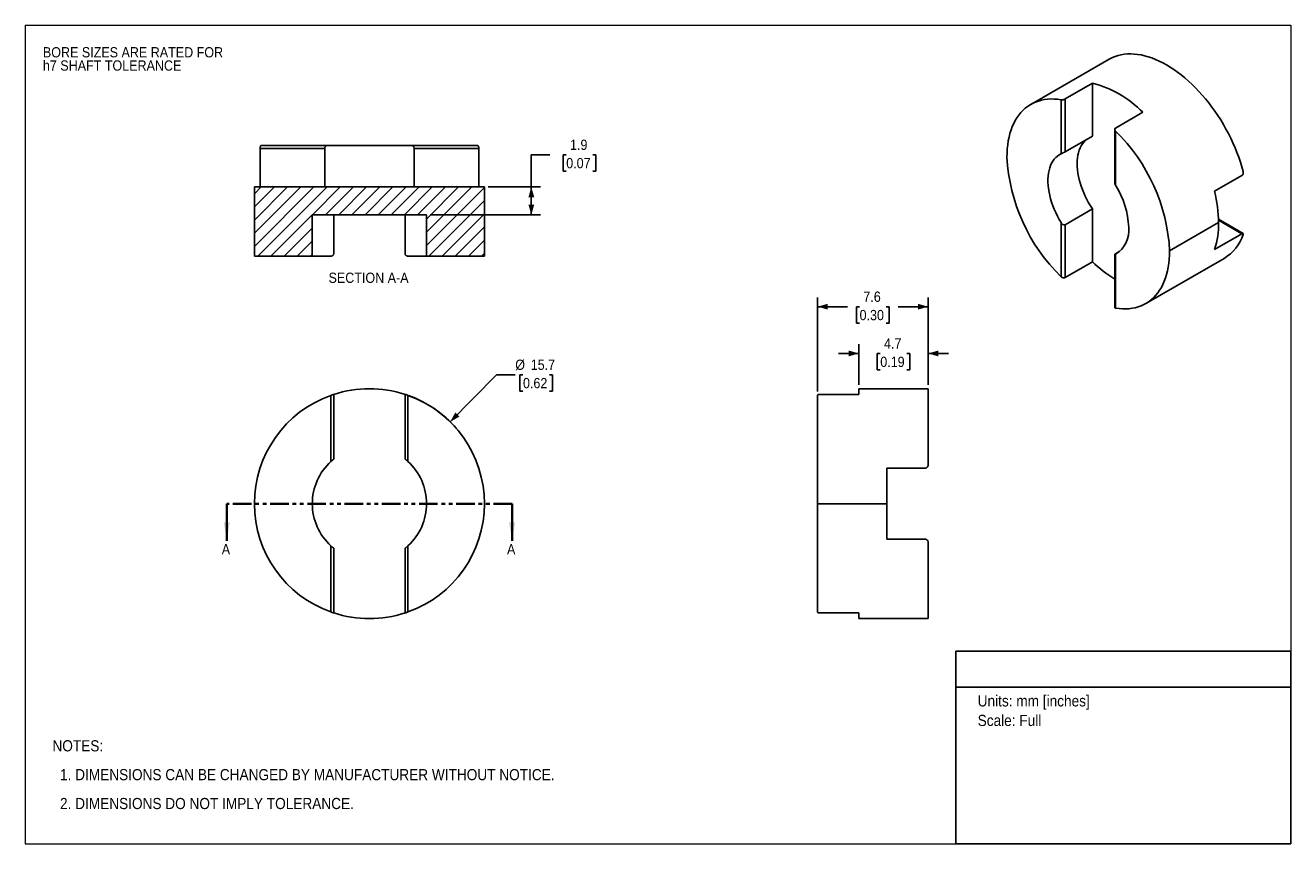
# Model space of a CAD drawing. Header units: millimetres. Extents: x 0 to 86.4, y 0 to 55.9.
import ezdxf
from ezdxf.enums import TextEntityAlignment as Align

# ---------------------------------------------------------------- set-up
doc = ezdxf.new("R2010")
doc.units = ezdxf.units.MM
doc.header["$LTSCALE"] = 0.2
doc.linetypes.add('SLD-Phantom', pattern=[12.7, 6.35, -1.27, 1.27, -1.27, 1.27, -1.27])
doc.linetypes.add('SLD-Solid', pattern=[0])
doc.layers.add('SLD-0', color=7, linetype='SLD-Solid', lineweight=25)
doc.layers.add('TEXT', color=140, linetype='SLD-Solid', lineweight=25)
doc.styles.add('SLDTEXTSTYLE0', font='GOTHIC.TTF', dxfattribs={"width": 0.913})
doc.dimstyles.new('SLDDIMSTYLE0', dxfattribs={"dimtxt": 0.7, "dimasz": 0.7, "dimexe": 0, "dimexo": 0.0625, "dimgap": 0.175, "dimtad": 0, "dimtih": 1, "dimtoh": 1, "dimdec": 1, "dimrnd": 1e-09, "dimzin": 12, "dimdsep": 46, "dimtxsty": 'SLDTEXTSTYLE0', "dimsah": 1, "dimcen": 0, "dimadec": 0, "dimazin": 3, "dimtfac": 1, "dimtdec": 1, "dimtofl": 0, "dimtmove": 0, "dimatfit": 3, "dimfxl": 0, "dimfrac": 2, "dimtolj": 1, "dimtzin": 12, "dimarcsym": 0})
doc.dimstyles.new('SLDDIMSTYLE1', dxfattribs={"dimtxt": 0.7, "dimasz": 0.7, "dimexe": 0, "dimexo": 0.0625, "dimgap": 0.175, "dimtad": 0, "dimtih": 1, "dimtoh": 1, "dimdec": 1, "dimrnd": 1e-09, "dimzin": 12, "dimdsep": 46, "dimtxsty": 'SLDTEXTSTYLE0', "dimsah": 1, "dimcen": 0.09, "dimadec": 0, "dimazin": 3, "dimtfac": 1, "dimtdec": 1, "dimtofl": 0, "dimtmove": 0, "dimatfit": 3, "dimfxl": 0, "dimfrac": 2, "dimtolj": 1, "dimtzin": 12, "dimarcsym": 0})
doc.dimstyles.new('SLDDIMSTYLE2', dxfattribs={"dimtxt": 0.7, "dimasz": 0.7, "dimexe": 0, "dimexo": 0.0625, "dimgap": 0.175, "dimtad": 0, "dimtih": 1, "dimtoh": 1, "dimdec": 1, "dimrnd": 1e-09, "dimzin": 12, "dimdsep": 46, "dimtxsty": 'SLDTEXTSTYLE0', "dimsah": 1, "dimcen": 0.09, "dimadec": 0, "dimazin": 3, "dimtfac": 1, "dimtdec": 1, "dimtmove": 0, "dimatfit": 0, "dimfxl": 0, "dimfrac": 2, "dimtolj": 1, "dimtzin": 12, "dimarcsym": 0})

# ---------------------------------------------------------------- blocks, each defined once
blk = doc.blocks.new('Block2')
at = {"color": 7, "linetype": 'SLD-Solid', "lineweight": 18}
for p, q in [((0, 55.88), (86.36, 55.88)), ((0, 55.88), (0, 0)), ((86.36, 55.88), (86.36, 0)), ((0, 0), (86.36, 0))]:
    blk.add_line(p, q, dxfattribs=at)
blk = doc.blocks.new('SW_NOTE_0')
at = {"layer": 'TEXT', "color": 0, "insert": (0, 0.973), "char_height": 0.762, "attachment_point": 1, "style": 'SLDTEXTSTYLE0'}
blk.add_mtext('Units: mm [inches]', dxfattribs=at)
blk = doc.blocks.new('SW_NOTE_0_1')
at = {"layer": 'TEXT', "color": 0, "insert": (0, 0.973), "char_height": 0.762, "attachment_point": 1, "style": 'SLDTEXTSTYLE0'}
blk.add_mtext('Scale: Full', dxfattribs=at)
blk = doc.blocks.new('Block1')
at = {"layer": 'TEXT'}
for p, q in [((86.36, 13.152), (63.5, 13.152)), ((63.5, 0), (63.5, 13.152)), ((86.36, 0), (86.36, 13.152)), ((63.5, 10.679), (86.36, 10.679)), ((86.36, 0), (63.5, 0))]:
    blk.add_line(p, q, dxfattribs=at)
at = {"layer": 'TEXT', "color": 140}
for name, p in [('SW_NOTE_0', (64.997, 9.16)), ('SW_NOTE_0_1', (64.997, 7.825))]:
    blk.add_blockref(name, p, dxfattribs=at)
at = {"layer": 'TEXT', "color": 140, "style": 'SLDTEXTSTYLE0', "width": 0.913, "flags": 2}
for tag, height, p in [('AUTOATTR0', 0.847, (71.578, 11.342)), ('AUTOATTR1_0', 0.953, (66.763, 5.977)), ('AUTOATTR1_1', 0.953, (64.413, 4.745)), ('AUTOATTR1_2', 0.953, (71.069, 3.513))]:
    blk.add_attdef(tag, text='', height=height, dxfattribs=at).set_placement(p, align=Align.BOTTOM_LEFT)
blk = doc.blocks.new('SW_NOTE_0_2')
at = {"layer": 'SLD-0', "color": 0, "char_height": 0.7, "attachment_point": 1, "style": 'SLDTEXTSTYLE0'}
for s, insert in [('BORE SIZES ARE RATED FOR ', (0, 0.894)), ('h7 SHAFT TOLERANCE', (0, -0.011))]:
    blk.add_mtext(s, dxfattribs=dict(at, insert=insert))
blk = doc.blocks.new('SW_NOTE_0_3')
at = {"layer": 'TEXT', "color": 0, "char_height": 0.762, "attachment_point": 1, "style": 'SLDTEXTSTYLE0'}
for s, insert in [('NOTES:', (0, 0.973)), ('  1. DIMENSIONS CAN BE CHANGED BY MANUFACTURER WITHOUT NOTICE.', (0, -0.997)), ('  2. DIMENSIONS DO NOT IMPLY TOLERANCE.', (0, -2.968))]:
    blk.add_mtext(s, dxfattribs=dict(at, insert=insert))
blk = doc.blocks.new('_D')
at = {"layer": 'SLD-0'}
for p, q in [((28.998, 28.805), (32.167, 32.017)), ((32.167, 32.017), (33.437, 32.017)), ((33.965, 32.017), (33.752, 32.017)), ((33.752, 32.017), (33.752, 30.905)), ((35.775, 32.017), (35.989, 32.017)), ((35.989, 32.017), (35.989, 30.905)), ((33.752, 30.905), (33.965, 30.905)), ((35.989, 30.905), (35.775, 30.905))]:
    blk.add_line(p, q, dxfattribs=at)
blk.add_arc((23.485, 23.217), 7.85, 40.75967, 70.11438, dxfattribs=at)
blk.add_solid([(28.998, 28.805), (29.632, 29.163), (29.348, 29.444)], dxfattribs=at)
at = {"layer": 'SLD-0', "char_height": 0.7, "attachment_point": 1, "style": 'SLDTEXTSTYLE0'}
for s, insert in [('%%c', (33.437, 33.053)), ('15.7', (34.493, 33.053)), ('0.62', (33.965, 31.8))]:
    blk.add_mtext(s, dxfattribs=dict(at, insert=insert))
blk = doc.blocks.new('_D_1')
at = {"layer": 'SLD-0'}
for p, q in [((54.067, 30.868), (54.067, 37.302)), ((61.617, 31.321), (61.617, 37.302)), ((54.067, 36.667), (56.109, 36.667)), ((56.937, 36.662), (56.723, 36.662)), ((56.723, 36.662), (56.723, 35.551)), ((58.747, 36.662), (58.96, 36.662)), ((58.96, 36.662), (58.96, 35.551)), ((61.617, 36.667), (59.574, 36.667)), ((56.723, 35.551), (56.937, 35.551)), ((58.96, 35.551), (58.747, 35.551))]:
    blk.add_line(p, q, dxfattribs=at)
for points in [[(54.067, 36.667), (54.767, 36.467), (54.767, 36.867)], [(61.617, 36.667), (60.917, 36.867), (60.917, 36.467)]]:
    blk.add_solid(points, dxfattribs=at)
at = {"layer": 'SLD-0', "char_height": 0.7, "attachment_point": 1, "style": 'SLDTEXTSTYLE0'}
for s, insert in [('7.6', (57.195, 37.698)), ('0.30', (56.937, 36.445))]:
    blk.add_mtext(s, dxfattribs=dict(at, insert=insert))
blk = doc.blocks.new('_D_2')
at = {"layer": 'SLD-0'}
for p, q in [((56.892, 31.321), (56.892, 34.109)), ((61.617, 31.321), (61.617, 34.109)), ((56.892, 33.474), (55.492, 33.474)), ((58.349, 33.468), (58.136, 33.468)), ((58.136, 33.468), (58.136, 32.357)), ((60.159, 33.468), (60.373, 33.468)), ((60.373, 33.468), (60.373, 32.357)), ((61.617, 33.474), (63.017, 33.474)), ((58.136, 32.357), (58.349, 32.357)), ((60.373, 32.357), (60.159, 32.357))]:
    blk.add_line(p, q, dxfattribs=at)
for points in [[(56.892, 33.474), (56.192, 33.674), (56.192, 33.274)], [(61.617, 33.474), (62.317, 33.274), (62.317, 33.674)]]:
    blk.add_solid(points, dxfattribs=at)
at = {"layer": 'SLD-0', "char_height": 0.7, "attachment_point": 1, "style": 'SLDTEXTSTYLE0'}
for s, insert in [('4.7', (58.608, 34.505)), ('0.19', (58.349, 33.251))]:
    blk.add_mtext(s, dxfattribs=dict(at, insert=insert))
blk = doc.blocks.new('_D_3')
at = {"layer": 'SLD-0'}
for p, q in [((35.805, 47.042), (34.535, 47.042)), ((34.535, 47.042), (34.535, 44.841)), ((36.916, 47.037), (36.703, 47.037)), ((36.703, 47.037), (36.703, 45.925)), ((38.727, 47.037), (38.94, 47.037)), ((38.94, 47.037), (38.94, 45.925)), ((36.703, 45.925), (36.916, 45.925)), ((38.94, 45.925), (38.727, 45.925)), ((31.589, 44.841), (35.17, 44.841)), ((34.535, 44.841), (34.535, 42.941)), ((27.639, 42.941), (35.17, 42.941))]:
    blk.add_line(p, q, dxfattribs=at)
for points in [[(34.535, 44.841), (34.335, 44.141), (34.735, 44.141)], [(34.535, 42.941), (34.735, 43.641), (34.335, 43.641)]]:
    blk.add_solid(points, dxfattribs=at)
at = {"layer": 'SLD-0', "char_height": 0.7, "attachment_point": 1, "style": 'SLDTEXTSTYLE0'}
for s, insert in [('1.9', (37.175, 48.073)), ('0.07', (36.916, 46.819))]:
    blk.add_mtext(s, dxfattribs=dict(at, insert=insert))

msp = doc.modelspace()

# ---------------------------------------------------------------- hatches: boundary and pattern name
at = {"layer": 'SLD-0', "linetype": 'SLD-Solid', "lineweight": 18}
h = msp.add_hatch(dxfattribs=at)
h.set_pattern_fill('ANSI31', color=256, scale=0.2, style=0)
h.paths.add_polyline_path([(27.385, 42.941), (27.385, 40.116), (31.335, 40.116), (31.335, 44.841), (15.635, 44.841), (15.635, 40.116), (19.585, 40.116), (19.585, 42.941)], flags=0)

# ---------------------------------------------------------------- linework, layer by layer
for p, q in [((73.962, 53.563), (68.623, 50.481)), ((72.827, 51.922), (70.971, 50.851)), ((72.827, 51.922), (72.827, 48.318)), ((70.688, 47.107), (70.688, 50.795)), ((70.971, 50.851), (70.971, 47.247)), ((76.264, 49.938), (74.408, 48.867)), ((74.349, 48.769), (74.349, 45.142)), ((74.408, 48.648), (74.408, 44.96)), ((16.089, 47.666), (20.605, 47.666)), ((26.365, 47.666), (20.605, 47.666)), ((26.365, 47.666), (30.881, 47.666)), ((70.971, 47.247), (72.827, 48.318)), ((16.021, 44.841), (16.021, 47.466)), ((20.435, 47.466), (16.021, 47.466)), ((20.435, 44.841), (20.435, 47.466)), ((30.949, 47.466), (26.535, 47.466)), ((26.535, 47.466), (26.535, 44.841)), ((30.949, 44.841), (30.949, 47.466)), ((81.167, 44.548), (83.024, 45.62)), ((15.635, 44.841), (15.635, 40.116)), ((31.335, 44.841), (15.635, 44.841)), ((31.335, 40.116), (31.335, 44.841)), ((72.827, 43.337), (70.971, 42.265)), ((72.827, 43.337), (72.827, 39.732)), ((19.585, 42.941), (19.585, 40.116)), ((19.585, 42.941), (27.385, 42.941)), ((21.055, 42.941), (21.055, 40.316)), ((25.915, 40.316), (25.915, 42.941)), ((27.385, 40.116), (27.385, 42.941)), ((70.688, 38.716), (70.688, 42.404)), ((78.099, 40.478), (81.44, 42.407)), ((83.11, 41.669), (81.437, 42.635)), ((83.024, 41.651), (81.438, 42.566)), ((70.971, 42.265), (70.971, 38.661)), ((81.167, 40.58), (83.024, 41.651)), ((15.635, 40.116), (19.585, 40.116)), ((19.585, 40.116), (20.855, 40.116)), ((26.115, 40.116), (27.385, 40.116)), ((27.385, 40.116), (31.335, 40.116)), ((72.827, 39.732), (70.971, 38.661)), ((74.349, 40.239), (74.349, 36.611)), ((74.408, 40.281), (74.705, 40.453)), ((74.408, 40.257), (74.408, 36.569)), ((76.473, 36.884), (81.811, 39.966)), ((20.855, 26.097), (20.855, 30.614)), ((21.055, 30.682), (21.055, 26.268)), ((25.915, 26.268), (25.915, 30.682)), ((26.115, 30.614), (26.115, 26.097)), ((54.067, 23.217), (54.067, 30.614)), ((56.892, 30.682), (54.267, 30.682)), ((61.617, 31.067), (56.892, 31.067)), ((56.892, 30.682), (56.892, 31.067)), ((61.617, 25.847), (61.617, 31.067)), ((58.792, 25.647), (61.417, 25.647)), ((58.792, 25.647), (58.792, 23.217)), ((54.067, 23.217), (58.792, 23.217)), ((54.067, 15.821), (54.067, 23.217)), ((58.792, 23.217), (58.792, 20.787)), ((58.792, 20.787), (61.417, 20.787)), ((20.855, 15.821), (20.855, 20.337)), ((21.055, 20.167), (21.055, 15.753)), ((25.915, 15.753), (25.915, 20.167)), ((26.115, 20.337), (26.115, 15.821)), ((61.617, 15.367), (61.617, 20.587)), ((56.892, 15.753), (54.267, 15.753)), ((56.892, 15.367), (56.892, 15.753)), ((56.892, 15.367), (61.617, 15.367))]:
    msp.add_line(p, q)
at = {"color": 7, "linetype": 'SLD-Phantom', "lineweight": 35}
msp.add_line((33.219, 23.217), (13.751, 23.217), dxfattribs=at)
at = {"color": 7, "linetype": 'SLD-Solid', "lineweight": 35}
for p, q in [((13.751, 23.217), (13.751, 20.677)), ((33.219, 23.217), (33.219, 20.677))]:
    msp.add_line(p, q, dxfattribs=at)
at = {"flags": 128}
for points in [[(83.117, 45.892), (83.027, 46.217), (82.926, 46.543), (82.815, 46.869), (82.694, 47.195), (82.562, 47.52), (82.421, 47.844), (82.271, 48.165), (82.111, 48.483), (81.943, 48.798), (81.766, 49.109), (81.582, 49.414), (81.389, 49.715), (81.19, 50.009), (80.983, 50.296), (80.771, 50.576), (80.552, 50.849), (80.327, 51.112), (80.098, 51.367), (79.864, 51.612), (79.626, 51.847), (79.384, 52.072), (79.139, 52.286), (78.892, 52.488), (78.643, 52.678), (78.391, 52.856), (78.139, 53.022), (77.887, 53.174), (77.634, 53.313), (77.382, 53.439), (77.131, 53.551), (76.882, 53.648), (76.634, 53.732), (76.389, 53.801), (76.148, 53.855), (75.91, 53.895), (75.676, 53.92), (75.446, 53.93), (75.222, 53.925), (75.003, 53.906), (74.79, 53.871), (74.584, 53.822), (74.384, 53.759), (74.192, 53.681), (74.007, 53.588), (73.962, 53.563)], [(70.688, 50.795), (70.452, 50.827), (70.221, 50.845), (69.994, 50.848), (69.772, 50.835), (69.556, 50.808), (69.347, 50.767), (69.143, 50.71), (68.948, 50.639), (68.759, 50.554), (68.578, 50.454), (68.406, 50.34), (68.242, 50.213), (68.087, 50.072), (67.941, 49.917), (67.805, 49.75), (67.679, 49.571), (67.563, 49.379), (67.457, 49.175), (67.361, 48.96), (67.277, 48.734), (67.203, 48.497), (67.141, 48.25), (67.089, 47.994), (67.049, 47.729), (67.02, 47.456), (67.003, 47.175), (66.997, 46.887)], [(72.827, 43.337), (72.693, 43.547), (72.566, 43.762), (72.447, 43.982), (72.336, 44.205), (72.235, 44.431), (72.143, 44.659), (72.061, 44.887), (71.99, 45.115), (71.929, 45.342), (71.878, 45.567), (71.839, 45.789), (71.811, 46.007), (71.794, 46.22), (71.788, 46.427), (71.794, 46.628), (71.811, 46.822), (71.839, 47.007), (71.878, 47.183), (71.929, 47.35), (71.99, 47.507), (72.061, 47.652), (72.143, 47.786), (72.235, 47.907), (72.336, 48.017), (72.389, 48.065)], [(70.688, 47.107), (70.557, 47.035), (70.435, 46.948), (70.322, 46.847), (70.219, 46.732), (70.126, 46.603), (70.044, 46.461), (69.973, 46.307), (69.913, 46.142), (69.865, 45.965), (69.828, 45.779), (69.804, 45.583), (69.792, 45.379), (69.792, 45.168), (69.804, 44.949), (69.828, 44.726), (69.865, 44.497), (69.913, 44.265), (69.973, 44.031), (70.044, 43.795), (70.126, 43.558), (70.219, 43.322), (70.322, 43.088), (70.435, 42.856), (70.557, 42.628), (70.688, 42.404)], [(74.408, 36.569), (74.644, 36.537), (74.876, 36.519), (75.103, 36.517), (75.324, 36.529), (75.54, 36.556), (75.75, 36.598), (75.953, 36.654), (76.149, 36.725), (76.337, 36.811), (76.518, 36.91), (76.69, 37.024), (76.854, 37.152), (77.009, 37.293), (77.155, 37.447), (77.291, 37.614), (77.417, 37.794), (77.534, 37.986), (77.64, 38.19), (77.735, 38.405), (77.819, 38.631), (77.893, 38.867), (77.956, 39.114), (78.007, 39.37), (78.047, 39.635), (78.076, 39.908), (78.093, 40.189), (78.099, 40.478)]]:
    msp.add_lwpolyline(points, dxfattribs=at)
for centre, radius, start, end in [((71.043, 44.862), 7.282, 44.19255, 75.81282), ((65.816, 39.848), 12.299, 2.9367, 45.68776), ((79.28, 47.517), 12.299, 182.9367, 225.68776), ((69.605, 41.882), 5.704, 2.09282, 32.65853), ((72.292, 42.33), 9.148, 0.4787, 14.03184), ((75.696, 42.33), 5.745, 342.2605, 0.76235), ((73.411, 41.882), 1.906, 301.52204, 6.27637), ((80.215, 42.581), 3.064, 301.40659, 341.27843), ((79.303, 46.449), 9.33, 226.05009, 237.9322), ((23.485, 23.217), 7.85, 109.57447, 180), ((23.485, 23.217), 7.85, 71.96764, 108.03236), ((23.485, 23.217), 7.85, 0, 70.42553), ((23.485, 23.217), 3.9, 132.40439, 227.59561), ((23.485, 23.217), 3.9, 0, 47.59561), ((23.485, 23.217), 7.85, 180, 250.42553), ((23.485, 23.217), 7.85, 289.57447, 0), ((23.485, 23.217), 3.9, 312.40439, 0), ((23.485, 23.217), 7.85, 251.96764, 288.03236)]:
    msp.add_arc(centre, radius, start, end)
for points, knots in [([(70.688, 50.795), (70.698, 50.794), (70.717, 50.791), (70.762, 50.791), (70.827, 50.799), (70.893, 50.816), (70.941, 50.835), (70.961, 50.845), (70.971, 50.851)], [0, 0, 0, 0, 0.125675, 0.251245, 0.499975, 0.749019, 0.874679, 1, 1, 1, 1]), ([(74.408, 48.867), (74.399, 48.861), (74.381, 48.849), (74.357, 48.817), (74.344, 48.768), (74.358, 48.716), (74.382, 48.676), (74.399, 48.657), (74.408, 48.648)], [0, 0, 0, 0, 0.125175, 0.25097, 0.499556, 0.748273, 0.8743, 1, 1, 1, 1]), ([(16.021, 47.466), (16.021, 47.48), (16.021, 47.507), (16.027, 47.558), (16.039, 47.614), (16.058, 47.649), (16.075, 47.664), (16.084, 47.666), (16.089, 47.666)], [0, 0, 0, 0, 0.125175, 0.25097, 0.499556, 0.748273, 0.8743, 1, 1, 1, 1]), ([(20.605, 47.666), (20.591, 47.665), (20.563, 47.664), (20.524, 47.647), (20.493, 47.622), (20.468, 47.59), (20.45, 47.553), (20.437, 47.512), (20.435, 47.481), (20.435, 47.466)], [0, 0, 0, 0, 0.1752, 0.339583, 0.499654, 0.627053, 0.751268, 0.877708, 1, 1, 1, 1]), ([(26.535, 47.466), (26.535, 47.476), (26.534, 47.496), (26.529, 47.525), (26.519, 47.557), (26.502, 47.59), (26.473, 47.628), (26.427, 47.66), (26.386, 47.664), (26.365, 47.666)], [0, 0, 0, 0, 0.0817099, 0.1638829, 0.2493532, 0.3736144, 0.5010861, 0.7419256, 1, 1, 1, 1]), ([(30.881, 47.666), (30.886, 47.666), (30.895, 47.664), (30.912, 47.649), (30.931, 47.614), (30.943, 47.558), (30.949, 47.507), (30.949, 47.48), (30.949, 47.466)], [0, 0, 0, 0, 0.125675, 0.251245, 0.499975, 0.749019, 0.874679, 1, 1, 1, 1]), ([(70.971, 47.247), (70.964, 47.242), (70.949, 47.234), (70.923, 47.22), (70.892, 47.204), (70.855, 47.186), (70.803, 47.161), (70.741, 47.132), (70.706, 47.116), (70.688, 47.107)], [0, 0, 0, 0, 0.0817099, 0.1638829, 0.2493532, 0.3736144, 0.5010861, 0.7419256, 1, 1, 1, 1]), ([(83.024, 45.62), (83.033, 45.626), (83.052, 45.639), (83.084, 45.675), (83.115, 45.734), (83.126, 45.802), (83.125, 45.855), (83.119, 45.88), (83.117, 45.892)], [0, 0, 0, 0, 0.1251746, 0.2509702, 0.4995557, 0.7482731, 0.8743002, 1, 1, 1, 1]), ([(74.408, 44.96), (74.393, 44.988), (74.364, 45.041), (74.349, 45.105), (74.35, 45.137), (74.35, 45.142)], [0, 0, 0, 0, 0.473244, 0.914993, 1, 1, 1, 1]), ([(70.688, 42.404), (70.7, 42.387), (70.723, 42.352), (70.767, 42.309), (70.811, 42.278), (70.855, 42.258), (70.896, 42.25), (70.937, 42.25), (70.96, 42.26), (70.971, 42.265)], [0, 0, 0, 0, 0.1752, 0.339583, 0.499654, 0.627053, 0.751268, 0.877708, 1, 1, 1, 1]), ([(83.117, 41.597), (83.119, 41.606), (83.125, 41.622), (83.126, 41.649), (83.115, 41.673), (83.084, 41.676), (83.052, 41.666), (83.033, 41.656), (83.024, 41.651)], [0, 0, 0, 0, 0.125675, 0.251245, 0.499975, 0.749019, 0.874679, 1, 1, 1, 1]), ([(20.855, 40.116), (20.871, 40.117), (20.902, 40.119), (20.946, 40.136), (20.984, 40.161), (21.014, 40.193), (21.036, 40.229), (21.052, 40.271), (21.054, 40.301), (21.055, 40.316)], [0, 0, 0, 0, 0.1752, 0.339583, 0.499654, 0.627053, 0.751268, 0.877708, 1, 1, 1, 1]), ([(25.915, 40.316), (25.915, 40.306), (25.916, 40.286), (25.924, 40.257), (25.936, 40.225), (25.956, 40.193), (25.992, 40.155), (26.046, 40.122), (26.092, 40.118), (26.115, 40.116)], [0, 0, 0, 0, 0.08171, 0.163883, 0.249353, 0.373614, 0.501086, 0.741926, 1, 1, 1, 1]), ([(74.408, 40.281), (74.401, 40.277), (74.388, 40.269), (74.372, 40.259), (74.359, 40.249), (74.35, 40.241), (74.348, 40.235), (74.364, 40.237), (74.393, 40.25), (74.408, 40.257)], [0, 0, 0, 0, 0.08171, 0.163883, 0.249353, 0.373614, 0.501086, 0.741926, 1, 1, 1, 1]), ([(70.971, 38.661), (70.961, 38.656), (70.941, 38.646), (70.893, 38.636), (70.827, 38.639), (70.762, 38.663), (70.717, 38.691), (70.698, 38.708), (70.688, 38.716)], [0, 0, 0, 0, 0.125175, 0.25097, 0.499556, 0.748273, 0.8743, 1, 1, 1, 1]), ([(74.408, 36.569), (74.392, 36.574), (74.361, 36.582), (74.347, 36.6), (74.349, 36.611), (74.35, 36.611)], [0, 0, 0, 0, 0.492164, 0.98146, 1, 1, 1, 1]), ([(20.855, 30.614), (20.868, 30.618), (20.893, 30.627), (20.942, 30.644), (20.998, 30.663), (21.036, 30.675), (21.053, 30.681), (21.054, 30.681), (21.055, 30.682)], [0, 0, 0, 0, 0.125675, 0.251245, 0.499975, 0.749019, 0.874679, 1, 1, 1, 1]), ([(25.915, 30.682), (25.916, 30.681), (25.918, 30.681), (25.934, 30.675), (25.972, 30.663), (26.028, 30.644), (26.077, 30.627), (26.102, 30.618), (26.115, 30.614)], [0, 0, 0, 0, 0.125175, 0.25097, 0.499556, 0.748273, 0.8743, 1, 1, 1, 1]), ([(54.267, 30.682), (54.253, 30.681), (54.226, 30.681), (54.175, 30.675), (54.119, 30.663), (54.084, 30.644), (54.069, 30.627), (54.067, 30.618), (54.067, 30.614)], [0, 0, 0, 0, 0.125175, 0.25097, 0.499556, 0.748273, 0.8743, 1, 1, 1, 1]), ([(21.055, 26.268), (21.055, 26.267), (21.054, 26.266), (21.047, 26.261), (21.034, 26.251), (21.014, 26.235), (20.978, 26.205), (20.924, 26.159), (20.878, 26.118), (20.855, 26.097)], [0, 0, 0, 0, 0.0817099, 0.1638829, 0.2493532, 0.3736144, 0.5010861, 0.7419256, 1, 1, 1, 1]), ([(26.115, 26.097), (26.099, 26.111), (26.068, 26.139), (26.024, 26.178), (25.986, 26.21), (25.956, 26.235), (25.934, 26.253), (25.918, 26.265), (25.916, 26.267), (25.915, 26.268)], [0, 0, 0, 0, 0.1752, 0.339583, 0.499654, 0.627053, 0.751268, 0.877708, 1, 1, 1, 1]), ([(61.417, 25.647), (61.43, 25.648), (61.457, 25.65), (61.508, 25.666), (61.564, 25.704), (61.599, 25.76), (61.615, 25.809), (61.616, 25.834), (61.617, 25.847)], [0, 0, 0, 0, 0.1251746, 0.2509702, 0.4995557, 0.7482731, 0.8743002, 1, 1, 1, 1]), ([(61.617, 20.587), (61.616, 20.6), (61.615, 20.625), (61.6, 20.674), (61.564, 20.73), (61.508, 20.768), (61.457, 20.785), (61.43, 20.786), (61.417, 20.787)], [0, 0, 0, 0, 0.125675, 0.251245, 0.499975, 0.749019, 0.874679, 1, 1, 1, 1]), ([(20.855, 20.337), (20.871, 20.323), (20.902, 20.295), (20.946, 20.257), (20.984, 20.225), (21.014, 20.2), (21.036, 20.182), (21.052, 20.169), (21.054, 20.168), (21.055, 20.167)], [0, 0, 0, 0, 0.1752, 0.339583, 0.499654, 0.627053, 0.751268, 0.877708, 1, 1, 1, 1]), ([(25.915, 20.167), (25.915, 20.167), (25.916, 20.168), (25.924, 20.174), (25.936, 20.184), (25.956, 20.2), (25.992, 20.23), (26.046, 20.276), (26.092, 20.316), (26.115, 20.337)], [0, 0, 0, 0, 0.08171, 0.163883, 0.249353, 0.373614, 0.501086, 0.741926, 1, 1, 1, 1]), ([(21.055, 15.753), (21.054, 15.753), (21.053, 15.754), (21.036, 15.759), (20.998, 15.771), (20.942, 15.79), (20.893, 15.807), (20.868, 15.816), (20.855, 15.821)], [0, 0, 0, 0, 0.125175, 0.25097, 0.499556, 0.748273, 0.8743, 1, 1, 1, 1]), ([(26.115, 15.821), (26.102, 15.816), (26.077, 15.807), (26.028, 15.79), (25.972, 15.772), (25.934, 15.759), (25.918, 15.754), (25.916, 15.753), (25.915, 15.753)], [0, 0, 0, 0, 0.125675, 0.251245, 0.499975, 0.749019, 0.874679, 1, 1, 1, 1]), ([(54.067, 15.821), (54.067, 15.816), (54.069, 15.807), (54.084, 15.79), (54.119, 15.772), (54.175, 15.759), (54.226, 15.754), (54.253, 15.753), (54.267, 15.753)], [0, 0, 0, 0, 0.125675, 0.251245, 0.499975, 0.749019, 0.874679, 1, 1, 1, 1])]:
    msp.add_open_spline(points, degree=3, knots=knots)
at = {"color": 7, "linetype": 'SLD-Solid', "lineweight": 35}
for points in [[(13.751, 20.677), (13.954, 21.947), (13.548, 21.947)], [(33.219, 20.677), (33.422, 21.947), (33.016, 21.947)]]:
    msp.add_solid(points, dxfattribs=at)

# ---------------------------------------------------------------- block references
at = {"color": 7, "linetype": 'Continuous'}
for name in ['Block2', 'Block1']:
    msp.add_blockref(name, (0, 0), dxfattribs=at)
at = {"layer": 'SLD-0'}
msp.add_blockref('SW_NOTE_0_2', (1.2, 53.495), dxfattribs=at)
at = {"layer": 'TEXT'}
msp.add_blockref('SW_NOTE_0_3', (1.852, 6.093), dxfattribs=at)

# ---------------------------------------------------------------- texts
at = {"color": 7, "linetype": 'Continuous', "char_height": 0.7, "attachment_point": 1, "style": 'SLDTEXTSTYLE0'}
for insert in [(13.406, 20.455), (32.874, 20.455)]:
    msp.add_mtext('A', dxfattribs=dict(at, insert=insert))
at = {"layer": 'SLD-0', "insert": (23.426, 38.993), "char_height": 0.7, "attachment_point": 2, "style": 'SLDTEXTSTYLE0'}
msp.add_mtext('SECTION A-A', dxfattribs=at)

# ---------------------------------------------------------------- dimensions: what is measured, and where the dimension line sits
at = {"layer": 'SLD-0'}
dim = msp.add_linear_dim(base=(34.535, 42.941), p1=(31.335, 44.841), p2=(27.385, 42.941), angle=90, dimstyle='SLDDIMSTYLE1', dxfattribs=at)
dim.commit()
dim.dimension.update_dxf_attribs({"geometry": '_D_3', "text_midpoint": (34.535, 47.042), "dimtype": 160})
for base, p1, p2, dimstyle, picture, middle in [((54.066682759, 36.667224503), (61.616682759, 31.067199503), (54.066682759, 30.613522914), 'SLDDIMSTYLE1', '_D_1', (57.841682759, 36.667224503)), ((56.892, 33.474), (61.617, 31.067), (56.892, 31.067), 'SLDDIMSTYLE2', '_D_2', (59.254, 33.474))]:
    dim = msp.add_linear_dim(base=base, p1=p1, p2=p2, dimstyle=dimstyle, dxfattribs=at)
    dim.commit()
    dim.dimension.update_dxf_attribs({"geometry": picture, "text_midpoint": middle, "dimtype": 160})
dim = msp.add_diameter_dim_2p(p1=(17.972, 17.629), p2=(28.998, 28.805), dimstyle='SLDDIMSTYLE0', dxfattribs=at)
dim.commit()
dim.dimension.update_dxf_attribs({"geometry": '_D', "text_midpoint": (34.87, 32.017), "dimtype": 163})

doc.saveas('drawing.dxf')
